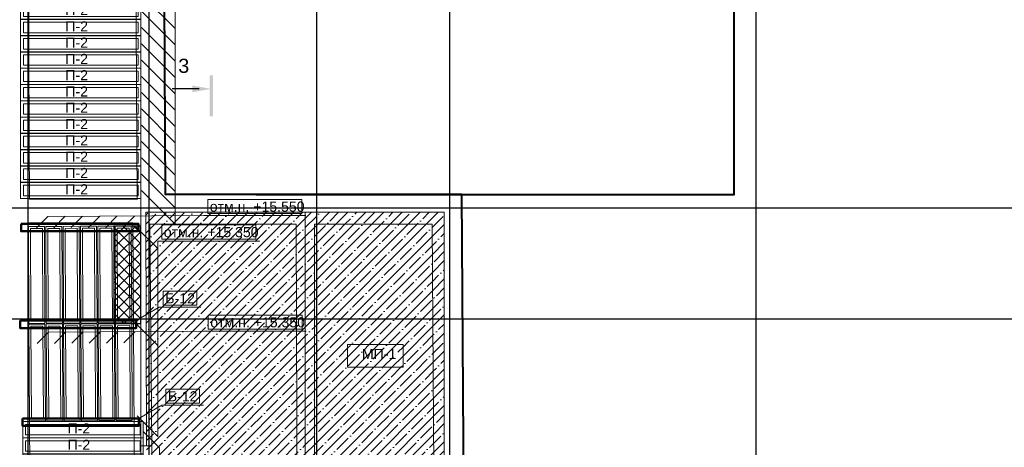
# Model space of a CAD drawing. Header units: millimetres. Extents: x -7161 to 110063, y -144197 to 42990.
# Tile 7 of 27: x 6295 to 30707, y 12172 to 22775. Entities that reach past the tile are written whole.
import ezdxf

# ---------------------------------------------------------------- set-up
doc = ezdxf.new("R2010")
doc.units = ezdxf.units.MM
for name, color, linetype, lineweight in [('A-DETL-____-OTLN', 90, 'Continuous', 30), ('A-DETL-GENF-OTLN', 92, 'Continuous', 18), ('Каркас', 130, 'Continuous', 50), ('Несущие стены', 10, 'Continuous', 40), ('Обмерные чертежи _09_02_2026_ 4 эт_dwg', 8, 'Continuous', 9), ('Оси', 7, 'Continuous', 9), ('Плита', 7, 'Continuous', 9), ('Разрезы', 7, 'Continuous', 9), ('Текст', 7, 'Continuous', 9), ('Штриховка', 7, 'Continuous', 9)]:
    doc.layers.add(name, color=color, linetype=linetype, lineweight=lineweight)
doc.styles.add('Arial', font='arial.ttf', dxfattribs={"height": 250})
doc.styles.add('Arial_1', font='arial.ttf', dxfattribs={"height": 350})
pattern_1 = [(45, (-623048.7, -236469.83), (-224.5064, 224.5064), []), (45, (-622824.2, -236469.83), (-224.5064, 224.5064), [396.875, -79.375, 0, -79.375])]

# ---------------------------------------------------------------- blocks, each defined once
blk = doc.blocks.new('Обмерные чертежи _09_02_2026_ 4 эт_dwg__U602-2040927-Cхема демонтажа сборных ребристых плит перекрытия 4 этажа в осях _Г-Ж_1-3 и Г-Ж_10-12_')
at = {"layer": 'Плита', "flags": 128}
for points in [[(-1490, 200), (1490, 200), (1490, -200), (-1490, -200)], [(-1420, 130), (1420, 130), (1420, -130), (-1420, -130)]]:
    blk.add_lwpolyline(points, close=True, dxfattribs=at)
at = {"layer": 'Текст', "insert": (-382, 154), "char_height": 250, "width": 670.28, "attachment_point": 1, "line_spacing_factor": 0.941778, "style": 'Arial'}
blk.add_mtext('П-2', dxfattribs=at)
blk = doc.blocks.new('Обмерные чертежи _09_02_2026_ 4 эт_dwg__U603-2040928-Cхема демонтажа сборных ребристых плит перекрытия 4 этажа в осях _Г-Ж_1-3 и Г-Ж_10-12_')
for p in [(0, 0), (0, -404), (0, -808), (0, -1212), (0, -1616), (0, -2020), (0, -2424), (0, -2828), (0, -3232), (0, -3636), (0, -4040), (0, -4444), (0, -4848), (0, -5252), (0, -5656), (0, -6060), (0, -6464), (0, -6868), (0, -7272), (0, -7676), (0, -8080), (0, -8484), (0, -8888), (0, -9292), (0, -9696), (0, -10100), (0, -10504), (0, -10908), (0, -11312), (0, -11716), (0, -12120), (0, -12524), (0, -12928), (0, -13332), (0, -13736), (0, -14140), (0, -14544), (0, -14948), (0, -15352)]:
    blk.add_blockref('Обмерные чертежи _09_02_2026_ 4 эт_dwg__U602-2040927-Cхема демонтажа сборных ребристых плит перекрытия 4 этажа в осях _Г-Ж_1-3 и Г-Ж_10-12_', p)
blk = doc.blocks.new('Обмерные чертежи _09_02_2026_ 4 эт_dwg__U3987-2040942-Cхема демонтажа сборных ребристых плит перекрытия 4 этажа в осях _Г-Ж_1-3 и Г-Ж_10-12_')
at = {"layer": 'Плита', "flags": 128}
for points in [[(-200, -1200), (-200, 1200), (200, 1200), (200, -1200), (-200, -1200), (-200, 1200), (200, 1200), (200, -1200)], [(-150, -1150), (-150, 1150), (150, 1150), (150, -1150)]]:
    blk.add_lwpolyline(points, close=True, dxfattribs=at)
blk = doc.blocks.new('Обмерные чертежи _09_02_2026_ 4 эт_dwg__U3988-2040943-Cхема демонтажа сборных ребристых плит перекрытия 4 этажа в осях _Г-Ж_1-3 и Г-Ж_10-12_')
for p in [(0, 0), (430, 0), (860, 0), (1290, 0), (1720, 0), (2150, 0), (0, -2420), (430, -2420), (860, -2420), (1290, -2420), (1720, -2420), (2150, -2420)]:
    blk.add_blockref('Обмерные чертежи _09_02_2026_ 4 эт_dwg__U3987-2040942-Cхема демонтажа сборных ребристых плит перекрытия 4 этажа в осях _Г-Ж_1-3 и Г-Ж_10-12_', p)
blk = doc.blocks.new('Обмерные чертежи _09_02_2026_ 4 эт_dwg__U3989-2040944-Cхема демонтажа сборных ребристых плит перекрытия 4 этажа в осях _Г-Ж_1-3 и Г-Ж_10-12_')
at = {"layer": 'Плита', "flags": 128}
for points in [[(-1490, 200), (1490, 200), (1490, -200), (-1490, -200)], [(-1420, 130), (1420, 130), (1420, -130), (-1420, -130)]]:
    blk.add_lwpolyline(points, close=True, dxfattribs=at)
at = {"layer": 'Текст', "insert": (-382, 154), "char_height": 250, "width": 670.28, "attachment_point": 1, "line_spacing_factor": 0.941778, "style": 'Arial'}
blk.add_mtext('П-2', dxfattribs=at)
blk = doc.blocks.new('Обмерные чертежи _09_02_2026_ 4 эт_dwg__U3990-2040945-Cхема демонтажа сборных ребристых плит перекрытия 4 этажа в осях _Г-Ж_1-3 и Г-Ж_10-12_')
for p in [(0, 0), (0, -404), (0, -808), (0, -1212), (0, -1616), (0, -2020)]:
    blk.add_blockref('Обмерные чертежи _09_02_2026_ 4 эт_dwg__U3989-2040944-Cхема демонтажа сборных ребристых плит перекрытия 4 этажа в осях _Г-Ж_1-3 и Г-Ж_10-12_', p)
blk = doc.blocks.new('Обмерные чертежи _09_02_2026_ 4 эт_dwg_ось сокольники-2040950-Cхема демонтажа сборных ребристых плит перекрытия 4 этажа в осях _Г-Ж_1-3 и Г-Ж_10-12_')
at = {"layer": 'Оси', "color": 250, "lineweight": 30, "flags": 128}
for points in [[(-500864, 84678), (-500864, 80157), (-500864, 63892), (-500864, 56540), (-500864, 51884), (-500864, 45174), (-500864, 43179), (-500864, 36623), (-500864, 36123)], [(-497864, 84678), (-497864, 80157), (-497864, 63892), (-497864, 56540), (-497864, 51884), (-497864, 45174), (-497864, 43179), (-497864, 36624), (-497864, 36124)], [(-493713, 84678), (-493713, 80157), (-493713, 63892), (-493713, 56540), (-493713, 51884), (-493713, 45174), (-493713, 43179), (-493713, 36624), (-493713, 36124)], [(-490414, 84678), (-490414, 80157), (-490414, 63892), (-490414, 56540), (-490414, 51884), (-490414, 45174), (-490414, 43179), (-490414, 36624), (-490414, 36124)], [(-482816, 84678), (-482816, 80157), (-482816, 63892), (-482816, 56540), (-482816, 51884), (-482816, 45174), (-482816, 43179), (-482816, 36624), (-482816, 36124)], [(-445520, 61837), (-452018, 61837), (-455016, 61837), (-459017, 61837), (-462418, 61837), (-470317, 61837), (-482816, 61837), (-490714, 61837), (-493713, 61837), (-497864, 61837), (-500864, 61837), (-507364, 61837), (-513025, 61837), (-513525, 61837)], [(-445520, 59085), (-452018, 59085), (-455016, 59085), (-459017, 59085), (-462418, 59085), (-470317, 59085), (-482816, 59085), (-490714, 59085), (-493713, 59085), (-497864, 59085), (-500864, 59085), (-507364, 59085), (-513025, 59085), (-513525, 59085)]]:
    blk.add_lwpolyline(points, dxfattribs=at)
blk = doc.blocks.new('Обмерные чертежи _09_02_2026_ 4 эт_dwg_Разрез - Номер вида сзади_3_5 мм-16063-План подвала-2040955-Cхема демонтажа сборных ребристых плит перекрытия 4 этажа в осях _Г-Ж_1-3 и Г-Ж_10-12_')
at = {"layer": 'Разрезы', "lineweight": 30}
for points in [[(9.8, 0), (9.8, 0.4), (-0.33, 0.4), (-0.33, -0.39), (9.8, -0.39)], [(3.82, -4.67), (3.07, -0.39), (2.93, -0.39), (2.18, -4.67)]]:
    blk.add_hatch(color=250, dxfattribs=at).paths.add_polyline_path(points)
at = {"layer": 'Разрезы', "color": 250, "lineweight": 30}
blk.add_line((3, -3), (3, -9.66), dxfattribs=at)
blk = doc.blocks.new('Обмерные чертежи _09_02_2026_ 4 эт_dwg-2040926-Cхема демонтажа сборных ребристых плит перекрытия 4 этажа в осях _Г-Ж_1-3 и Г-Ж_10-12_')
at = {"layer": 'Штриховка'}
h = blk.add_hatch(dxfattribs=at)
h.set_pattern_fill('FP_1', color=256, style=0, pattern_type=2)
h.set_pattern_definition(pattern_1)
h.paths.add_polyline_path([(-429877, -138202), (-428660, -138198), (-425944, -138189), (-425944, -130551), (-429893, -130568), (-429881, -136344)])
h.paths.add_polyline_path([(-427110, -138169), (-427110, -137120), (-426569, -137120), (-427108, -138164)])
h.paths.add_polyline_path([(-427652, -137489), (-428660, -137489), (-428660, -136927), (-427284, -136927), (-427284, -137489), (-427580, -137489)])
h.paths.add_polyline_path([(-427652, -137383), (-427548, -136997), (-428247, -136962), (-428351, -137349), (-427746, -137379)])
h = blk.add_hatch(dxfattribs=at)
h.set_pattern_fill('FP_1', color=256, style=0, pattern_type=2)
h.set_pattern_definition(pattern_1)
h.paths.add_polyline_path([(-422747, -138432), (-422499, -138432), (-422499, -130551), (-425944, -130551), (-425944, -138432), (-422798, -138432)])
h.paths.add_polyline_path([(-423495, -138162), (-425717, -138162), (-425717, -130847), (-422798, -130847), (-422747, -138162), (-422798, -138162)])
h.paths.add_polyline_path([(-423655, -134394), (-423520, -134394), (-423520, -133832), (-424896, -133832), (-424896, -134394), (-423982, -134394)])
h = blk.add_hatch(dxfattribs=at)
h.set_pattern_fill('FP_1', color=256, style=0, pattern_type=2)
h.set_pattern_definition(pattern_1)
h.paths.add_polyline_path([(-424896, -138162), (-422747, -138162), (-422798, -130847), (-425717, -130847), (-425717, -138162)])
h.paths.add_polyline_path([(-424896, -134394), (-424896, -133832), (-423520, -133832), (-423520, -134394), (-424741, -134394)])
at = {"lineweight": 9}
for p, q in [((-430006, -125160), (-429169, -125996)), ((-430006, -125564), (-429169, -126400)), ((-430006, -125968), (-429169, -126804)), ((-430006, -126372), (-429169, -127208)), ((-430006, -126776), (-429169, -127612)), ((-430006, -127180), (-429169, -128016)), ((-430006, -127584), (-429169, -128420)), ((-430006, -127988), (-429169, -128824)), ((-430006, -128392), (-429169, -129228)), ((-430006, -128796), (-429169, -129632)), ((-430006, -129200), (-429169, -130036)), ((-430006, -129604), (-429169, -130440)), ((-432177, -130932), (-431895, -130649)), ((-431747, -130930), (-431465, -130647)), ((-431317, -130927), (-431035, -130645)), ((-430887, -130925), (-430605, -130642)), ((-430457, -130923), (-430175, -130640)), ((-430138, -130916), (-429603, -131451)), ((-432165, -133801), (-431882, -133518)), ((-431735, -133798), (-431453, -133516)), ((-431305, -133796), (-431023, -133513)), ((-430875, -133794), (-430593, -133511)), ((-430445, -133791), (-430163, -133509)), ((-430123, -133330), (-429603, -133850))]:
    blk.add_line(p, q, dxfattribs=at)
at = {"lineweight": 9, "flags": 128}
for points in [[(-430006, -130008), (-429169, -130844), (-429169, -108676), (-426638, -108676)], [(-432607, -130934), (-432325, -130652), (-428463, -130631), (-425932, -130631)], [(-430110, -135598), (-429603, -136106), (-429603, -131264), (-427072, -131264)], [(-430136, -133234), (-429565, -132905), (-428534, -132905)], [(-432595, -133803), (-432312, -133520), (-428451, -133500), (-425920, -133500)], [(-430074, -135663), (-429503, -135334), (-428471, -135334)], [(-429968, -135986), (-429562, -136392), (-429562, -140013), (-427031, -140013)]]:
    blk.add_lwpolyline(points, dxfattribs=at)
for points in [[(-428363, -130581), (-426032, -130581), (-426032, -130231), (-428363, -130231)], [(-429503, -131214), (-427172, -131214), (-427172, -130864), (-429503, -130864)], [(-429465, -132855), (-428634, -132855), (-428634, -132505), (-429465, -132505)], [(-428351, -133450), (-426020, -133450), (-426020, -133100), (-428351, -133100)], [(-424896, -133832), (-423520, -133832), (-423520, -134394), (-424896, -134394)], [(-429403, -135284), (-428571, -135284), (-428571, -134934), (-429403, -134934)]]:
    blk.add_lwpolyline(points, close=True, dxfattribs=at)
at = {"layer": 'Каркас', "flags": 128}
for points in [[(-432993, -130833), (-430084, -130833), (-430084, -131020), (-432993, -131020)], [(-433017, -133233), (-430136, -133233), (-430136, -133420), (-433017, -133420)], [(-432955, -135662), (-430074, -135662), (-430074, -135848), (-432955, -135848)]]:
    blk.add_lwpolyline(points, close=True, dxfattribs=at)
at = {"layer": 'Несущие стены', "flags": 128}
for points in [[(-394983, -137439), (-422012, -137439), (-422063, -130107), (-429411, -130107), (-429527, -107364)], [(-427159, -130107), (-415311, -130107), (-415311, -107472), (-402062, -107444), (-401992, -130068), (-389918, -130068)]]:
    blk.add_lwpolyline(points, dxfattribs=at)
at = {"layer": 'Несущие стены', "color": 7, "lineweight": 9, "flags": 128}
for points in [[(-430205, -114441), (-431160, -114446), (-432842, -114456), (-432788, -128833), (-432782, -130228), (-430504, -130228), (-430115, -130230)], [(-429796, -130847), (-429730, -138202), (-429265, -138200), (-426145, -138189), (-426172, -130847)], [(-425717, -138162), (-422747, -138162), (-422798, -130847), (-425717, -130847)]]:
    blk.add_lwpolyline(points, close=True, dxfattribs=at)
blk.add_lwpolyline([(-430167, -138627), (-430218, -130814), (-432538, -130814), (-432814, -130813), (-432740, -141832)], dxfattribs=at)
at = {"layer": 'Плита'}
blk.add_line((-429746, -136344), (-430022, -136344), dxfattribs=at)
at = {"layer": 'Плита', "flags": 128}
for points in [[(-432921, -138432), (-430022, -138432), (-430022, -130208), (-433002, -130208)], [(-425944, -138432), (-425944, -130551), (-422499, -130551), (-422499, -138432), (-430012, -138432)], [(-425944, -130551), (-429900, -130551), (-429884, -136344)]]:
    blk.add_lwpolyline(points, dxfattribs=at)
for name, p in [('Обмерные чертежи _09_02_2026_ 4 эт_dwg_ось сокольники-2040950-Cхема демонтажа сборных ребристых плит перекрытия 4 этажа в осях _Г-Ж_1-3 и Г-Ж_10-12_', (68043, -192286)), ('Обмерные чертежи _09_02_2026_ 4 эт_dwg__U603-2040928-Cхема демонтажа сборных ребристых плит перекрытия 4 этажа в осях _Г-Ж_1-3 и Г-Ж_10-12_', (-431512, -114656)), ('Обмерные чертежи _09_02_2026_ 4 эт_dwg__U3990-2040945-Cхема демонтажа сборных ребристых плит перекрытия 4 этажа в осях _Г-Ж_1-3 и Г-Ж_10-12_', (-431458, -135939))]:
    blk.add_blockref(name, p)
at = {"xscale": 99.99999999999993, "yscale": 99.99999999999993, "zscale": -99.99999999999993, "rotation": 270.0000000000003}
blk.add_blockref('Обмерные чертежи _09_02_2026_ 4 эт_dwg_Разрез - Номер вида сзади_3_5 мм-16063-План подвала-2040955-Cхема демонтажа сборных ребристых плит перекрытия 4 этажа в осях _Г-Ж_1-3 и Г-Ж_10-12_', (-428277, -127190), dxfattribs=at)
at = {"rotation": 0.3053887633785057}
blk.add_blockref('Обмерные чертежи _09_02_2026_ 4 эт_dwg__U3988-2040943-Cхема демонтажа сборных ребристых плит перекрытия 4 этажа в осях _Г-Ж_1-3 и Г-Ж_10-12_', (-432605, -132103), dxfattribs=at)
at = {"lineweight": 9, "char_height": 250, "attachment_point": 1, "line_spacing_factor": 0.941778, "style": 'Arial'}
for s, insert, width in [('отм.н. +15.550', (-428313, -130284), 2809.68), ('отм.н. +15.350', (-429453, -130917), 2809.68), ('Б-12', (-429415, -132558), 875.35), ('отм.н. +15.350', (-428301, -133153), 2809.68), ('Б-12', (-429353, -134987), 875.35)]:
    blk.add_mtext(s, dxfattribs=dict(at, insert=insert, width=width))
at = {"layer": 'Разрезы', "insert": (-428958, -126743), "char_height": 350, "width": 325.65, "attachment_point": 2, "line_spacing_factor": 0.941778, "style": 'Arial_1'}
blk.add_mtext('\\fArial|b0|i0|c204|p34|;3', dxfattribs=at)
at = {"layer": 'Текст', "insert": (-424540, -133937), "char_height": 250, "width": 1016.14, "attachment_point": 1, "line_spacing_factor": 0.941778, "style": 'Arial'}
blk.add_mtext('МП-1', dxfattribs=at)

msp = doc.modelspace()

# ---------------------------------------------------------------- hatches: boundary and pattern name
at = {"layer": 'A-DETL-GENF-OTLN', "lineweight": 9}
h = msp.add_hatch(dxfattribs=at)
h.set_pattern_fill('FP_5', color=240, style=0, pattern_type=2)
h.set_pattern_definition([(45, (0, 0), (-132.5825, 132.5825), []), (135, (0, 0), (-132.5825, -132.5825), [])])
h.paths.add_polyline_path([(9299, 15242), (9299, 17657), (8630, 17657), (8630, 15242)])
h.paths.add_polyline_path([(56402, 18270), (56402, 22273), (55376, 22273), (55376, 18270), (56314, 18270)])
h.paths.add_polyline_path([(6038, 18596), (6090, 18596), (6090, 22356), (5056, 22356), (5056, 18596)])
h.paths.add_polyline_path([(56211, 20226), (55549, 20260), (55652, 20644), (56314, 20609)])
h.paths.add_polyline_path([(5046, 26337), (6031, 26337), (6031, 30376), (5046, 30376)])
h.paths.add_polyline_path([(49, 35028), (2963, 35028), (2963, 35448), (-297, 35448), (-297, 35028), (30, 35028)])

# ---------------------------------------------------------------- linework, layer by layer
at = {"layer": 'A-DETL-____-OTLN'}
for p, q in [((9299, 17657), (8630, 17657)), ((8630, 17657), (8630, 15242)), ((9299, 15242), (9299, 17657)), ((8630, 15242), (9299, 15242))]:
    msp.add_line(p, q, dxfattribs=at)

# ---------------------------------------------------------------- block references
at = {"layer": 'Обмерные чертежи _09_02_2026_ 4 эт_dwg', "color": 7}
msp.add_blockref('Обмерные чертежи _09_02_2026_ 4 эт_dwg-2040926-Cхема демонтажа сборных ребристых плит перекрытия 4 этажа в осях _Г-Ж_1-3 и Г-Ж_10-12_', (439321, 148550), dxfattribs=at)

doc.saveas('drawing.dxf')
